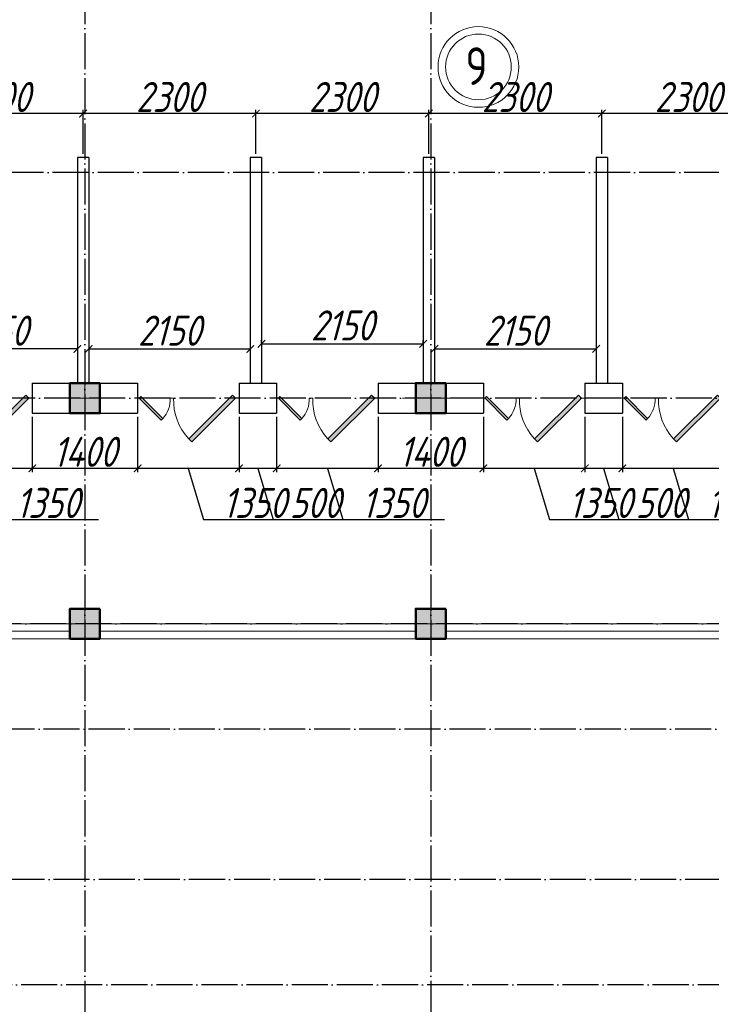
# Model space of a CAD drawing. Extents: x -4445 to 1909585, y 1860 to 289234.
# Tile 32 of 110: x 341779 to 350979, y 236144 to 249237. Entities that reach past the tile are written whole.
import ezdxf

# ---------------------------------------------------------------- set-up
doc = ezdxf.new("R2010")
doc.units = 0
doc.header["$LTSCALE"] = 0.5
doc.header["$MEASUREMENT"] = 0
doc.header["$PDMODE"] = 34
doc.header["$PDSIZE"] = 3
doc.linetypes.add('ACAD_ISO04W100', pattern=[30, 24, -3, 0, -3])
doc.layers.get('0').update_dxf_attribs({"linetype": 'CONTINUOUS', "lineweight": 18})
doc.layers.get('DEFPOINTS').update_dxf_attribs({"color": 2, "linetype": 'CONTINUOUS', "lineweight": 13})
doc.layers.add('kolonn', color=7, linetype='CONTINUOUS')
doc.layers.add('os', color=3, linetype='CONTINUOUS')
doc.styles.get("Standard").update_dxf_attribs({"font": 'spds.shx', "oblique": 15})
doc.dimstyles.new('ISO-25', dxfattribs={"dimtxt": 400, "dimasz": 100, "dimexe": 50, "dimexo": 50, "dimgap": 20, "dimtad": 1, "dimdec": 0, "dimtxsty": 'Standard', "dimblk": 'ARCHTICK', "dimcen": 20, "dimclrd": 1, "dimclre": 1, "dimadec": 0, "dimazin": 0, "dimtfac": 1, "dimtdec": 0, "dimtmove": 0, "dimatfit": 3, "dimldrblk": 'ARCHTICK', "dimfxl": 1, "dimarcsym": 0})

# ---------------------------------------------------------------- blocks, each defined once
blk = doc.blocks.new('jfgjhsdf')
blk.add_hatch(color=1).paths.add_polyline_path([(-593, 731), (-637, 687), (0, 50), (44, 94)])
at = {"color": 1}
for p, q in [((0, 1000), (0, 950)), ((0, 50), (0, 0))]:
    blk.add_line(p, q, dxfattribs=at)
blk.add_lwpolyline([(0, 50), (-637, 687), (-593, 731), (44, 94), (0, 50)], dxfattribs=at)
blk.add_arc((-33, 130), 821, 87.662, 132.9147, dxfattribs=at)
blk = doc.blocks.new('_ArchTick')
at = {"color": 0, "linetype": 'ByBlock', "const_width": 0.15}
blk.add_lwpolyline([(-0.5, -0.5), (0.5, 0.5)], dxfattribs=at)
blk = doc.blocks.new('*D2334')
at = {"color": 1, "lineweight": -2, "transparency": 16777216}
for p, q in [((342697, 245004), (342697, 244808)), ((344847, 245004), (344847, 244808)), ((342697, 244858), (344847, 244858))]:
    blk.add_line(p, q, dxfattribs=at)
at = {"layer": 'DEFPOINTS', "color": 0, "transparency": 16777216}
for p in [(342697, 245054), (344847, 245054), (344847, 244858)]:
    blk.add_point(p, dxfattribs=at)
at = {"color": 1, "lineweight": -2, "transparency": 16777216, "xscale": 100, "yscale": 100, "zscale": 100, "rotation": 180}
blk.add_blockref('_ArchTick', (342697, 244858), dxfattribs=at)
at = {"color": 1, "lineweight": -2, "transparency": 16777216, "xscale": 100, "yscale": 100, "zscale": 100}
blk.add_blockref('_ArchTick', (344847, 244858), dxfattribs=at)
at = {"color": 0, "transparency": 16777216, "insert": (343772, 245102), "char_height": 400, "attachment_point": 5}
blk.add_mtext('2150', dxfattribs=at)
blk = doc.blocks.new('*D2335')
at = {"color": 1, "lineweight": -2, "transparency": 16777216}
for p, q in [((344997, 244908), (344997, 244977)), ((347147, 244908), (347147, 244977)), ((344997, 244927), (347147, 244927))]:
    blk.add_line(p, q, dxfattribs=at)
at = {"layer": 'DEFPOINTS', "color": 0, "transparency": 16777216}
for p in [(344997, 244858), (347147, 244927), (347147, 244858)]:
    blk.add_point(p, dxfattribs=at)
at = {"color": 1, "lineweight": -2, "transparency": 16777216, "xscale": 100, "yscale": 100, "zscale": 100, "rotation": 180}
blk.add_blockref('_ArchTick', (344997, 244927), dxfattribs=at)
at = {"color": 1, "lineweight": -2, "transparency": 16777216, "xscale": 100, "yscale": 100, "zscale": 100}
blk.add_blockref('_ArchTick', (347147, 244927), dxfattribs=at)
at = {"color": 0, "transparency": 16777216, "insert": (346072, 245171), "char_height": 400, "attachment_point": 5}
blk.add_mtext('2150', dxfattribs=at)
blk = doc.blocks.new('*D2336')
at = {"color": 1, "lineweight": -2, "transparency": 16777216}
for p, q in [((347297, 244877), (347297, 244809)), ((347297, 244859), (349447, 244859)), ((349447, 244877), (349447, 244809))]:
    blk.add_line(p, q, dxfattribs=at)
at = {"layer": 'DEFPOINTS', "color": 0, "transparency": 16777216}
for p in [(347297, 244927), (349447, 244927), (349447, 244859)]:
    blk.add_point(p, dxfattribs=at)
at = {"color": 1, "lineweight": -2, "transparency": 16777216, "xscale": 100, "yscale": 100, "zscale": 100, "rotation": 180}
blk.add_blockref('_ArchTick', (347297, 244859), dxfattribs=at)
at = {"color": 1, "lineweight": -2, "transparency": 16777216, "xscale": 100, "yscale": 100, "zscale": 100}
blk.add_blockref('_ArchTick', (349447, 244859), dxfattribs=at)
at = {"color": 0, "transparency": 16777216, "insert": (348372, 245102), "char_height": 400, "attachment_point": 5}
blk.add_mtext('2150', dxfattribs=at)
blk = doc.blocks.new('*D2337')
at = {"color": 1, "lineweight": -2, "transparency": 16777216}
for p, q in [((340397, 245004), (340397, 244808)), ((342547, 245004), (342547, 244808)), ((342547, 244858), (340397, 244858))]:
    blk.add_line(p, q, dxfattribs=at)
at = {"layer": 'DEFPOINTS', "color": 0, "transparency": 16777216}
for p in [(340397, 245054), (342547, 245054), (340397, 244858)]:
    blk.add_point(p, dxfattribs=at)
at = {"color": 1, "lineweight": -2, "transparency": 16777216, "xscale": 100, "yscale": 100, "zscale": 100, "rotation": 180}
blk.add_blockref('_ArchTick', (340397, 244858), dxfattribs=at)
at = {"color": 1, "lineweight": -2, "transparency": 16777216, "xscale": 100, "yscale": 100, "zscale": 100}
blk.add_blockref('_ArchTick', (342547, 244858), dxfattribs=at)
at = {"color": 0, "transparency": 16777216, "insert": (341472, 245102), "char_height": 400, "attachment_point": 5}
blk.add_mtext('2150', dxfattribs=at)
blk = doc.blocks.new('ghsdd')
at = {"ltscale": 50}
h = blk.add_hatch(color=256, dxfattribs=at)
h.paths.add_polyline_path([(0, 200), (-200, 200), (-200, 0), (0, 0)])
h.paths.add_polyline_path([(200, 0), (200, 200), (0, 200), (0, 0)])
h.paths.add_polyline_path([(0, 0), (-200, 0), (-200, -200), (0, -200)])
h.paths.add_polyline_path([(0, 0), (0, -200), (200, -200), (200, 0)])
at = {"lineweight": 0}
for p, q in [((0, -374), (0, 374)), ((-374, 0), (374, 0))]:
    blk.add_line(p, q, dxfattribs=at)
at = {"lineweight": 50, "ltscale": 50}
blk.add_lwpolyline([(200, 200), (200, -200), (-200, -200), (-200, 200), (200, 200)], dxfattribs=at)
blk = doc.blocks.new('*D2776')
at = {"color": 1, "lineweight": -2, "transparency": 16777216}
for p, q in [((349797, 243955), (349797, 243221)), ((351147, 243955), (351147, 243221)), ((351147, 243271), (349797, 243271)), ((350472, 243271), (350676, 242591)), ((350676, 242591), (352030, 242591))]:
    blk.add_line(p, q, dxfattribs=at)
at = {"layer": 'DEFPOINTS', "color": 0, "transparency": 16777216}
for p in [(349797, 244005), (351147, 244005), (349797, 243271)]:
    blk.add_point(p, dxfattribs=at)
at = {"color": 1, "lineweight": -2, "transparency": 16777216, "xscale": 100, "yscale": 100, "zscale": 100, "rotation": 180}
blk.add_blockref('_ArchTick', (349797, 243271), dxfattribs=at)
at = {"color": 1, "lineweight": -2, "transparency": 16777216, "xscale": 100, "yscale": 100, "zscale": 100}
blk.add_blockref('_ArchTick', (351147, 243271), dxfattribs=at)
at = {"color": 0, "transparency": 16777216, "insert": (351353, 242811), "char_height": 400, "attachment_point": 5}
blk.add_mtext('1350', dxfattribs=at)
blk = doc.blocks.new('*D2777')
at = {"color": 1, "lineweight": -2, "transparency": 16777216}
for p, q in [((349297, 243955), (349297, 243221)), ((349797, 243955), (349797, 243221)), ((349797, 243271), (349297, 243271)), ((349547, 243271), (349751, 242591)), ((349751, 242591), (350867, 242591))]:
    blk.add_line(p, q, dxfattribs=at)
at = {"layer": 'DEFPOINTS', "color": 0, "transparency": 16777216}
for p in [(349297, 244005), (349797, 244005), (349297, 243271)]:
    blk.add_point(p, dxfattribs=at)
at = {"color": 1, "lineweight": -2, "transparency": 16777216, "xscale": 100, "yscale": 100, "zscale": 100, "rotation": 180}
blk.add_blockref('_ArchTick', (349297, 243271), dxfattribs=at)
at = {"color": 1, "lineweight": -2, "transparency": 16777216, "xscale": 100, "yscale": 100, "zscale": 100}
blk.add_blockref('_ArchTick', (349797, 243271), dxfattribs=at)
at = {"color": 0, "transparency": 16777216, "insert": (350309, 242811), "char_height": 400, "attachment_point": 5}
blk.add_mtext('500', dxfattribs=at)
blk = doc.blocks.new('*D2778')
at = {"color": 1, "lineweight": -2, "transparency": 16777216}
for p, q in [((347947, 243955), (347947, 243221)), ((349297, 243955), (349297, 243221)), ((349297, 243271), (347947, 243271)), ((348622, 243271), (348826, 242591)), ((348826, 242591), (350180, 242591))]:
    blk.add_line(p, q, dxfattribs=at)
at = {"layer": 'DEFPOINTS', "color": 0, "transparency": 16777216}
for p in [(347947, 244005), (349297, 244005), (347947, 243271)]:
    blk.add_point(p, dxfattribs=at)
at = {"color": 1, "lineweight": -2, "transparency": 16777216, "xscale": 100, "yscale": 100, "zscale": 100, "rotation": 180}
blk.add_blockref('_ArchTick', (347947, 243271), dxfattribs=at)
at = {"color": 1, "lineweight": -2, "transparency": 16777216, "xscale": 100, "yscale": 100, "zscale": 100}
blk.add_blockref('_ArchTick', (349297, 243271), dxfattribs=at)
at = {"color": 0, "transparency": 16777216, "insert": (349503, 242811), "char_height": 400, "attachment_point": 5}
blk.add_mtext('1350', dxfattribs=at)
blk = doc.blocks.new('*D2779')
at = {"color": 1, "lineweight": -2, "transparency": 16777216}
for p, q in [((346547, 243955), (346547, 243221)), ((347947, 243955), (347947, 243221)), ((347947, 243271), (346547, 243271))]:
    blk.add_line(p, q, dxfattribs=at)
at = {"layer": 'DEFPOINTS', "color": 0, "transparency": 16777216}
for p in [(346547, 244005), (347947, 244005), (346547, 243271)]:
    blk.add_point(p, dxfattribs=at)
at = {"color": 1, "lineweight": -2, "transparency": 16777216, "xscale": 100, "yscale": 100, "zscale": 100, "rotation": 180}
blk.add_blockref('_ArchTick', (346547, 243271), dxfattribs=at)
at = {"color": 1, "lineweight": -2, "transparency": 16777216, "xscale": 100, "yscale": 100, "zscale": 100}
blk.add_blockref('_ArchTick', (347947, 243271), dxfattribs=at)
at = {"color": 0, "transparency": 16777216, "insert": (347247, 243491), "char_height": 400, "attachment_point": 5}
blk.add_mtext('1400', dxfattribs=at)
blk = doc.blocks.new('*D2780')
at = {"color": 1, "lineweight": -2, "transparency": 16777216}
for p, q in [((345197, 243955), (345197, 243221)), ((346547, 243955), (346547, 243221)), ((346547, 243271), (345197, 243271)), ((345872, 243271), (346076, 242591)), ((346076, 242591), (347430, 242591))]:
    blk.add_line(p, q, dxfattribs=at)
at = {"layer": 'DEFPOINTS', "color": 0, "transparency": 16777216}
for p in [(345197, 244005), (346547, 244005), (345197, 243271)]:
    blk.add_point(p, dxfattribs=at)
at = {"color": 1, "lineweight": -2, "transparency": 16777216, "xscale": 100, "yscale": 100, "zscale": 100, "rotation": 180}
blk.add_blockref('_ArchTick', (345197, 243271), dxfattribs=at)
at = {"color": 1, "lineweight": -2, "transparency": 16777216, "xscale": 100, "yscale": 100, "zscale": 100}
blk.add_blockref('_ArchTick', (346547, 243271), dxfattribs=at)
at = {"color": 0, "transparency": 16777216, "insert": (346753, 242811), "char_height": 400, "attachment_point": 5}
blk.add_mtext('1350', dxfattribs=at)
blk = doc.blocks.new('*D2781')
at = {"color": 1, "lineweight": -2, "transparency": 16777216}
for p, q in [((344697, 243955), (344697, 243221)), ((345197, 243955), (345197, 243221)), ((345197, 243271), (344697, 243271)), ((344947, 243271), (345151, 242591)), ((345151, 242591), (346267, 242591))]:
    blk.add_line(p, q, dxfattribs=at)
at = {"layer": 'DEFPOINTS', "color": 0, "transparency": 16777216}
for p in [(344697, 244005), (345197, 244005), (344697, 243271)]:
    blk.add_point(p, dxfattribs=at)
at = {"color": 1, "lineweight": -2, "transparency": 16777216, "xscale": 100, "yscale": 100, "zscale": 100, "rotation": 180}
blk.add_blockref('_ArchTick', (344697, 243271), dxfattribs=at)
at = {"color": 1, "lineweight": -2, "transparency": 16777216, "xscale": 100, "yscale": 100, "zscale": 100}
blk.add_blockref('_ArchTick', (345197, 243271), dxfattribs=at)
at = {"color": 0, "transparency": 16777216, "insert": (345709, 242811), "char_height": 400, "attachment_point": 5}
blk.add_mtext('500', dxfattribs=at)
blk = doc.blocks.new('*D2782')
at = {"color": 1, "lineweight": -2, "transparency": 16777216}
for p, q in [((343347, 243955), (343347, 243221)), ((344697, 243955), (344697, 243221)), ((344697, 243271), (343347, 243271)), ((344022, 243271), (344226, 242591)), ((344226, 242591), (345580, 242591))]:
    blk.add_line(p, q, dxfattribs=at)
at = {"layer": 'DEFPOINTS', "color": 0, "transparency": 16777216}
for p in [(343347, 244005), (344697, 244005), (343347, 243271)]:
    blk.add_point(p, dxfattribs=at)
at = {"color": 1, "lineweight": -2, "transparency": 16777216, "xscale": 100, "yscale": 100, "zscale": 100, "rotation": 180}
blk.add_blockref('_ArchTick', (343347, 243271), dxfattribs=at)
at = {"color": 1, "lineweight": -2, "transparency": 16777216, "xscale": 100, "yscale": 100, "zscale": 100}
blk.add_blockref('_ArchTick', (344697, 243271), dxfattribs=at)
at = {"color": 0, "transparency": 16777216, "insert": (344903, 242811), "char_height": 400, "attachment_point": 5}
blk.add_mtext('1350', dxfattribs=at)
blk = doc.blocks.new('*D2783')
at = {"color": 1, "lineweight": -2, "transparency": 16777216}
for p, q in [((341947, 243955), (341947, 243221)), ((343347, 243955), (343347, 243221)), ((343347, 243271), (341947, 243271))]:
    blk.add_line(p, q, dxfattribs=at)
at = {"layer": 'DEFPOINTS', "color": 0, "transparency": 16777216}
for p in [(341947, 244005), (343347, 244005), (341947, 243271)]:
    blk.add_point(p, dxfattribs=at)
at = {"color": 1, "lineweight": -2, "transparency": 16777216, "xscale": 100, "yscale": 100, "zscale": 100, "rotation": 180}
blk.add_blockref('_ArchTick', (341947, 243271), dxfattribs=at)
at = {"color": 1, "lineweight": -2, "transparency": 16777216, "xscale": 100, "yscale": 100, "zscale": 100}
blk.add_blockref('_ArchTick', (343347, 243271), dxfattribs=at)
at = {"color": 0, "transparency": 16777216, "insert": (342647, 243491), "char_height": 400, "attachment_point": 5}
blk.add_mtext('1400', dxfattribs=at)
blk = doc.blocks.new('*D2784')
at = {"color": 1, "lineweight": -2, "transparency": 16777216}
for p, q in [((340597, 243955), (340597, 243221)), ((341947, 243955), (341947, 243221)), ((341947, 243271), (340597, 243271)), ((341272, 243271), (341476, 242591)), ((341476, 242591), (342830, 242591))]:
    blk.add_line(p, q, dxfattribs=at)
at = {"layer": 'DEFPOINTS', "color": 0, "transparency": 16777216}
for p in [(340597, 244005), (341947, 244005), (340597, 243271)]:
    blk.add_point(p, dxfattribs=at)
at = {"color": 1, "lineweight": -2, "transparency": 16777216, "xscale": 100, "yscale": 100, "zscale": 100, "rotation": 180}
blk.add_blockref('_ArchTick', (340597, 243271), dxfattribs=at)
at = {"color": 1, "lineweight": -2, "transparency": 16777216, "xscale": 100, "yscale": 100, "zscale": 100}
blk.add_blockref('_ArchTick', (341947, 243271), dxfattribs=at)
at = {"color": 0, "transparency": 16777216, "insert": (342153, 242811), "char_height": 400, "attachment_point": 5}
blk.add_mtext('1350', dxfattribs=at)
blk = doc.blocks.new('*D2868')
at = {"color": 1, "lineweight": -2, "transparency": 16777216}
for p, q in [((349522, 247455), (349522, 248039)), ((351822, 247989), (349522, 247989)), ((351822, 247455), (351822, 248039))]:
    blk.add_line(p, q, dxfattribs=at)
at = {"layer": 'DEFPOINTS', "color": 0, "transparency": 16777216}
for p in [(349522, 247989), (349522, 247405), (351822, 247405)]:
    blk.add_point(p, dxfattribs=at)
at = {"color": 1, "lineweight": -2, "transparency": 16777216, "xscale": 100, "yscale": 100, "zscale": 100, "rotation": 180}
blk.add_blockref('_ArchTick', (349522, 247989), dxfattribs=at)
at = {"color": 1, "lineweight": -2, "transparency": 16777216, "xscale": 100, "yscale": 100, "zscale": 100}
blk.add_blockref('_ArchTick', (351822, 247989), dxfattribs=at)
at = {"color": 0, "transparency": 16777216, "insert": (350672, 248209), "char_height": 400, "attachment_point": 5}
blk.add_mtext('2300', dxfattribs=at)
blk = doc.blocks.new('*D2869')
at = {"color": 1, "lineweight": -2, "transparency": 16777216}
for p, q in [((347222, 247455), (347222, 248039)), ((349522, 247989), (347222, 247989)), ((349522, 247455), (349522, 248039))]:
    blk.add_line(p, q, dxfattribs=at)
at = {"layer": 'DEFPOINTS', "color": 0, "transparency": 16777216}
for p in [(347222, 247989), (347222, 247405), (349522, 247405)]:
    blk.add_point(p, dxfattribs=at)
at = {"color": 1, "lineweight": -2, "transparency": 16777216, "xscale": 100, "yscale": 100, "zscale": 100, "rotation": 180}
blk.add_blockref('_ArchTick', (347222, 247989), dxfattribs=at)
at = {"color": 1, "lineweight": -2, "transparency": 16777216, "xscale": 100, "yscale": 100, "zscale": 100}
blk.add_blockref('_ArchTick', (349522, 247989), dxfattribs=at)
at = {"color": 0, "transparency": 16777216, "insert": (348372, 248209), "char_height": 400, "attachment_point": 5}
blk.add_mtext('2300', dxfattribs=at)
blk = doc.blocks.new('*D2870')
at = {"color": 1, "lineweight": -2, "transparency": 16777216}
for p, q in [((344922, 247455), (344922, 248039)), ((347222, 247989), (344922, 247989)), ((347222, 247455), (347222, 248039))]:
    blk.add_line(p, q, dxfattribs=at)
at = {"layer": 'DEFPOINTS', "color": 0, "transparency": 16777216}
for p in [(344922, 247989), (344922, 247405), (347222, 247405)]:
    blk.add_point(p, dxfattribs=at)
at = {"color": 1, "lineweight": -2, "transparency": 16777216, "xscale": 100, "yscale": 100, "zscale": 100, "rotation": 180}
blk.add_blockref('_ArchTick', (344922, 247989), dxfattribs=at)
at = {"color": 1, "lineweight": -2, "transparency": 16777216, "xscale": 100, "yscale": 100, "zscale": 100}
blk.add_blockref('_ArchTick', (347222, 247989), dxfattribs=at)
at = {"color": 0, "transparency": 16777216, "insert": (346072, 248209), "char_height": 400, "attachment_point": 5}
blk.add_mtext('2300', dxfattribs=at)
blk = doc.blocks.new('*D2871')
at = {"color": 1, "lineweight": -2, "transparency": 16777216}
for p, q in [((342622, 247455), (342622, 248039)), ((344922, 247989), (342622, 247989)), ((344922, 247455), (344922, 248039))]:
    blk.add_line(p, q, dxfattribs=at)
at = {"layer": 'DEFPOINTS', "color": 0, "transparency": 16777216}
for p in [(342622, 247989), (342622, 247405), (344922, 247405)]:
    blk.add_point(p, dxfattribs=at)
at = {"color": 1, "lineweight": -2, "transparency": 16777216, "xscale": 100, "yscale": 100, "zscale": 100, "rotation": 180}
blk.add_blockref('_ArchTick', (342622, 247989), dxfattribs=at)
at = {"color": 1, "lineweight": -2, "transparency": 16777216, "xscale": 100, "yscale": 100, "zscale": 100}
blk.add_blockref('_ArchTick', (344922, 247989), dxfattribs=at)
at = {"color": 0, "transparency": 16777216, "insert": (343772, 248209), "char_height": 400, "attachment_point": 5}
blk.add_mtext('2300', dxfattribs=at)
blk = doc.blocks.new('*D2872')
at = {"color": 1, "lineweight": -2, "transparency": 16777216}
for p, q in [((340322, 247455), (340322, 248039)), ((342622, 247989), (340322, 247989)), ((342622, 247455), (342622, 248039))]:
    blk.add_line(p, q, dxfattribs=at)
at = {"layer": 'DEFPOINTS', "color": 0, "transparency": 16777216}
for p in [(340322, 247989), (340322, 247405), (342622, 247405)]:
    blk.add_point(p, dxfattribs=at)
at = {"color": 1, "lineweight": -2, "transparency": 16777216, "xscale": 100, "yscale": 100, "zscale": 100, "rotation": 180}
blk.add_blockref('_ArchTick', (340322, 247989), dxfattribs=at)
at = {"color": 1, "lineweight": -2, "transparency": 16777216, "xscale": 100, "yscale": 100, "zscale": 100}
blk.add_blockref('_ArchTick', (342622, 247989), dxfattribs=at)
at = {"color": 0, "transparency": 16777216, "insert": (341472, 248209), "char_height": 400, "attachment_point": 5}
blk.add_mtext('2300', dxfattribs=at)

msp = doc.modelspace()

# ---------------------------------------------------------------- linework, layer by layer
at = {"lineweight": 30}
for p, q in [((342697.134, 247404.672), (342547.134, 247404.672)), ((342547.134, 247404.672), (342547.134, 244404.672)), ((342697.134, 247404.672), (342697.134, 244404.672)), ((344847.134, 247404.672), (344847.134, 244404.672)), ((344997.134, 247404.672), (344847.134, 247404.672)), ((344997.134, 247404.672), (344997.134, 244404.672)), ((347297.134, 247404.672), (347147.134, 247404.672)), ((347147.134, 247404.672), (347147.134, 244404.672)), ((347297.134, 247404.672), (347297.134, 244404.672)), ((349597.134, 247404.672), (349447.134, 247404.672)), ((349447.134, 247404.672), (349447.134, 244404.672)), ((349597.134, 247404.672), (349597.134, 244404.672)), ((341947.134, 244404.672), (341947.134, 244004.672)), ((341947.134, 244404.672), (343347.134, 244404.672)), ((343347.134, 244404.672), (343347.134, 244004.672)), ((344697.134, 244404.672), (344697.134, 244004.672)), ((344697.134, 244404.672), (345197.134, 244404.672)), ((345197.134, 244404.672), (345197.134, 244004.672)), ((346547.134, 244404.672), (346547.134, 244004.672)), ((346547.134, 244404.672), (347947.134, 244404.672)), ((347947.134, 244404.672), (347947.134, 244004.672)), ((349297.134, 244404.672), (349297.134, 244004.672)), ((349297.134, 244404.672), (349797.134, 244404.672)), ((349797.134, 244404.672), (349797.134, 244004.672)), ((341947.134, 244004.672), (343347.134, 244004.672)), ((344697.134, 244004.672), (345197.134, 244004.672)), ((346547.134, 244004.672), (347947.134, 244004.672)), ((349297.134, 244004.672), (349797.134, 244004.672))]:
    msp.add_line(p, q, dxfattribs=at)
at = {"color": 1}
for p, q in [((341147.134, 241204.672), (342447.134, 241204.672)), ((347047.134, 241204.672), (342847.134, 241204.672)), ((347447.134, 241204.672), (351647.134, 241204.672)), ((341247.134, 241104.672), (342447.134, 241104.672)), ((347047.134, 241104.672), (342847.134, 241104.672)), ((347447.134, 241104.672), (351647.134, 241104.672))]:
    msp.add_line(p, q, dxfattribs=at)
at = {"lineweight": 30}
for points in [[(342847.134, 241004.672), (342447.134, 241004.672), (342447.134, 241404.672), (342847.134, 241404.672)], [(347447.134, 241004.672), (347047.134, 241004.672), (347047.134, 241404.672), (347447.134, 241404.672)]]:
    msp.add_lwpolyline(points, close=True, dxfattribs=at)
msp.add_lwpolyline([(336747.134, 241004.672), (360847.134, 241004.672), (360847.134, 236604.672), (360147.134, 236604.672), (360147.134, 231404.672), (360847.134, 231404.672), (360847.134, 224004.672)])
at = {"color": 1}
for radius in [537.019, 437.019]:
    msp.add_circle((347881.832, 248608.989), radius, dxfattribs=at)
at = {"layer": 'os', "color": 3, "linetype": 'ACAD_ISO04W100', "ltscale": 40}
for p, q in [((342647.134, 262860.923), (342647.134, 201637.206)), ((347247.134, 262860.923), (347247.134, 201637.206)), ((389504.924, 247204.672), (326597.211, 247204.672)), ((409195.599, 244204.672), (326597.211, 244204.672)), ((418012.473, 241204.672), (326597.211, 241204.672)), ((412788.341, 239804.672), (326597.211, 239804.672)), ((375115.626, 237804.672), (326597.211, 237804.672)), ((389085.312, 236404.672), (326597.211, 236404.672))]:
    msp.add_line(p, q, dxfattribs=at)

# ---------------------------------------------------------------- block references
for p, xscale, yscale, zscale, rotation in [((341947.134, 244204.672), 0.9151578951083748, 0.9151578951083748, 0.9151578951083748, 90), ((343347.134, 244204.672), -0.4575789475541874, 0.4575789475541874, 0.4575789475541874, 270), ((344697.134, 244204.672), 0.9151578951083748, 0.9151578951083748, 0.9151578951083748, 90), ((345197.134, 244204.672), -0.4575789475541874, 0.4575789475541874, 0.4575789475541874, 270), ((346547.134, 244204.672), 0.9151578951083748, 0.9151578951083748, 0.9151578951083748, 90), ((347947.134, 244204.672), -0.4575789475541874, 0.4575789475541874, 0.4575789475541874, 270), ((349297.134, 244204.672), 0.9151578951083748, 0.9151578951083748, 0.9151578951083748, 90), ((349797.134, 244204.672), -0.4575789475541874, 0.4575789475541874, 0.4575789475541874, 270), ((351147.134, 244204.672), 0.9151578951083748, 0.9151578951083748, 0.9151578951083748, 90)]:
    msp.add_blockref('jfgjhsdf', p, dxfattribs=dict(xscale=xscale, yscale=yscale, zscale=zscale, rotation=rotation))
at = {"layer": 'kolonn'}
for p in [(342647.134, 244204.672), (347247.134, 244204.672), (342647.134, 241204.672), (347247.134, 241204.672)]:
    msp.add_blockref('ghsdd', p, dxfattribs=at)

# ---------------------------------------------------------------- texts
at = {"color": 1}
msp.add_text('9', height=500, dxfattribs=at).set_placement((347707.86, 248369.449))

# ---------------------------------------------------------------- dimensions: what is measured, and where the dimension line sits
for base, p1, p2, picture, middle in [((340322.134, 247989.086), (342622.134, 247404.672), (340322.134, 247404.672), '*D2872', (341472.134, 248209.086)), ((342622.134, 247989.086), (344922.134, 247404.672), (342622.134, 247404.672), '*D2871', (343772.134, 248209.086)), ((344922.134, 247989.086), (347222.134, 247404.672), (344922.134, 247404.672), '*D2870', (346072.134, 248209.086)), ((347222.134, 247989.086), (349522.134, 247404.672), (347222.134, 247404.672), '*D2869', (348372.134, 248209.086)), ((349522.134, 247989.086), (351822.134, 247404.672), (349522.134, 247404.672), '*D2868', (350672.134, 248209.086)), ((340597.134, 243271.146), (341947.134, 244004.672), (340597.134, 244004.672), '*D2784', (341496.134, 242811.146)), ((341947.134, 243271.146), (343347.134, 244004.672), (341947.134, 244004.672), '*D2783', (342647.134, 243491.146)), ((343347.134, 243271.146), (344697.134, 244004.672), (343347.134, 244004.672), '*D2782', (344246.134, 242811.146)), ((344697.134, 243271.146), (345197.134, 244004.672), (344697.134, 244004.672), '*D2781', (345171.134, 242811.146)), ((345197.134, 243271.146), (346547.134, 244004.672), (345197.134, 244004.672), '*D2780', (346096.134, 242811.146)), ((346547.134, 243271.146), (347947.134, 244004.672), (346547.134, 244004.672), '*D2779', (347247.134, 243491.146)), ((347947.134, 243271.146), (349297.134, 244004.672), (347947.134, 244004.672), '*D2778', (348846.134, 242811.146)), ((349297.134, 243271.146), (349797.134, 244004.672), (349297.134, 244004.672), '*D2777', (349771.134, 242811.146)), ((349797.134, 243271.146), (351147.134, 244004.672), (349797.134, 244004.672), '*D2776', (350696.134, 242811.146))]:
    dim = msp.add_linear_dim(base=base, p1=p1, p2=p2, dimstyle='ISO-25', override={"dimtmove": 1})
    dim.commit()
    dim.dimension.update_dxf_attribs({"geometry": picture, "text_midpoint": middle})
for base, p1, p2, picture, middle in [((347147.134, 244926.984), (344997.134, 244858.126), (347147.134, 244858.126), '*D2335', (346072.134, 245170.761)), ((344847.134, 244858.126), (342697.134, 245054.351), (344847.134, 245054.351), '*D2334', (343772.134, 245101.902)), ((349447.134, 244858.52), (347297.134, 244926.984), (349447.134, 244926.984), '*D2336', (348372.134, 245102.297))]:
    dim = msp.add_linear_dim(base=base, p1=p1, p2=p2, angle=180, dimstyle='ISO-25')
    dim.commit()
    dim.dimension.update_dxf_attribs({"geometry": picture, "text_midpoint": middle})
dim = msp.add_linear_dim(base=(340397.134, 244858.126), p1=(342547.134, 245054.351), p2=(340397.134, 245054.351), dimstyle='ISO-25')
dim.commit()
dim.dimension.update_dxf_attribs({"geometry": '*D2337', "text_midpoint": (341472.134, 245101.902)})

doc.saveas('drawing.dxf')
